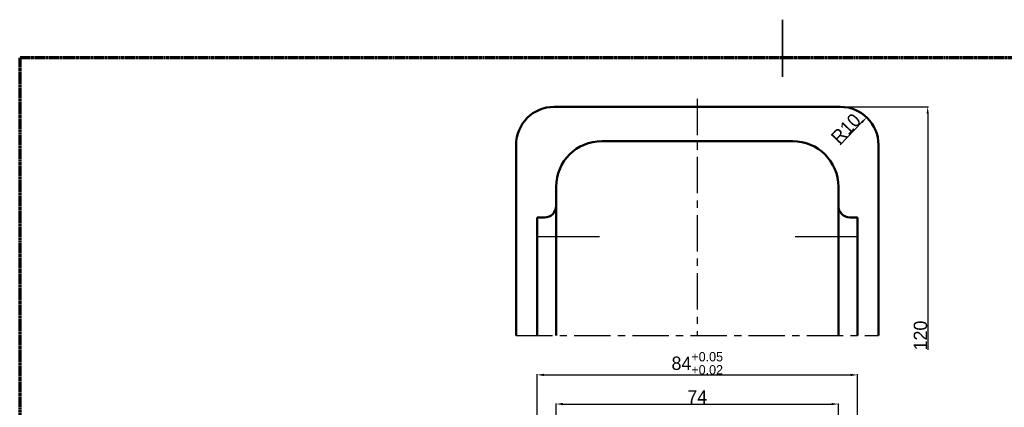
# Model space of a CAD drawing. Header units: millimetres. Extents: x 0 to 420, y 0 to 297.
# Tile 4 of 5: x 10 to 268, y 195 to 297. Entities that reach past the tile are written whole.
import ezdxf

# ---------------------------------------------------------------- set-up
doc = ezdxf.new("R2010")
doc.units = ezdxf.units.MM
doc.linetypes.add('CENTER', pattern=[50.8, 31.75, -6.35, 6.35, -6.35])
doc.linetypes.add('CHAIN', pattern=[0.3543, 0.2362, -0.0295, 0.0591, -0.0295])
for name, color, linetype, lineweight in [('경계(ISO)', 7, 'Continuous', 35), ('외형선(ISO)', 7, 'Continuous', 50), ('윤곽선(ISO)', 94, 'CHAIN', 70), ('중심선', 1, 'CENTER', 25), ('치수선', 1, 'Continuous', 25)]:
    doc.layers.add(name, color=color, linetype=linetype, lineweight=lineweight)
doc.styles.get("Standard").update_dxf_attribs({"font": 'txt', "height": 3.5})
doc.dimstyles.get("Standard").update_dxf_attribs({"dimtxt": 0.18, "dimasz": 0.18, "dimexe": 0.18, "dimexo": 0.0625, "dimgap": 0.09, "dimtad": 0, "dimtih": 1, "dimtoh": 1, "dimdec": 4, "dimzin": 0, "dimdsep": 46, "dimtxsty": 'Standard', "dimcen": 0.09, "dimadec": 0, "dimazin": 0, "dimtfac": 1, "dimtdec": 4, "dimtofl": 0, "dimtmove": 0, "dimatfit": 3, "dimfxl": 1, "dimtolj": 1, "dimtzin": 0, "dimarcsym": 0})

# ---------------------------------------------------------------- blocks, each defined once
blk = doc.blocks.new('*D33')
at = {"layer": 'Defpoints', "color": 0, "transparency": 16777216}
for p in [(224.62, 196.17), (150.62, 162.57), (224.62, 162.57)]:
    blk.add_point(p, dxfattribs=at)
at = {"layer": '치수선', "color": 0, "lineweight": -2, "transparency": 16777216}
for p, q in [((150.62, 162.63), (150.62, 196.35)), ((152.42, 196.17), (222.82, 196.17)), ((224.62, 162.63), (224.62, 196.35))]:
    blk.add_line(p, q, dxfattribs=at)
at = {"layer": '치수선', "color": 0, "transparency": 16777216}
for points in [[(152.42, 196.47), (152.42, 195.87), (150.62, 196.17)], [(222.82, 196.47), (222.82, 195.87), (224.62, 196.17)]]:
    blk.add_solid(points, dxfattribs=at)
at = {"layer": '치수선', "color": 0, "transparency": 16777216, "insert": (187.62, 198.06), "char_height": 3.5, "attachment_point": 5}
blk.add_mtext('\\A1;74', dxfattribs=at)
blk = doc.blocks.new('*D35')
at = {"layer": 'Defpoints', "color": 0, "transparency": 16777216}
for p in [(229.62, 203.82), (145.62, 154.57), (229.62, 154.57)]:
    blk.add_point(p, dxfattribs=at)
at = {"layer": '치수선', "color": 0, "lineweight": -2, "transparency": 16777216}
for p, q in [((145.62, 154.63), (145.62, 204)), ((229.62, 154.63), (229.62, 204)), ((147.42, 203.82), (227.82, 203.82))]:
    blk.add_line(p, q, dxfattribs=at)
at = {"layer": '치수선', "color": 0, "transparency": 16777216}
for points in [[(147.42, 204.12), (147.42, 203.52), (145.62, 203.82)], [(227.82, 204.12), (227.82, 203.52), (229.62, 203.82)]]:
    blk.add_solid(points, dxfattribs=at)
at = {"layer": '치수선', "color": 0, "transparency": 16777216, "insert": (187.62, 206.87), "char_height": 3.5, "attachment_point": 5}
blk.add_mtext('\\A1;84{\\H2.450000;\\S+0.05^ +0.02;}', dxfattribs=at)
blk = doc.blocks.new('*D40')
at = {"layer": 'Defpoints', "color": 0, "transparency": 16777216}
for p in [(232.02, 271.38), (225.12, 264.14)]:
    blk.add_point(p, dxfattribs=at)
at = {"layer": '치수선', "color": 0, "lineweight": -2, "transparency": 16777216}
blk.add_line((225.12, 264.14), (230.78, 270.08), dxfattribs=at)
at = {"layer": '치수선', "color": 0, "transparency": 16777216}
blk.add_solid([(230.56, 270.28), (230.99, 269.87), (232.02, 271.38)], dxfattribs=at)
at = {"layer": '치수선', "color": 0, "transparency": 16777216, "insert": (226.58, 268.41), "char_height": 3.5, "attachment_point": 5, "rotation": 46.3789}
blk.add_mtext('\\A1;R10', dxfattribs=at)
blk = doc.blocks.new('*D41')
at = {"layer": 'Defpoints', "color": 0, "transparency": 16777216}
for p in [(187.62, 274.14), (248.02, 274.14), (187.62, 154.14)]:
    blk.add_point(p, dxfattribs=at)
at = {"layer": '치수선', "color": 0, "lineweight": -2, "transparency": 16777216}
for p, q in [((187.68, 274.14), (248.2, 274.14)), ((248.02, 272.34), (248.02, 210.42))]:
    blk.add_line(p, q, dxfattribs=at)
at = {"layer": '치수선', "color": 0, "transparency": 16777216}
blk.add_solid([(247.72, 272.34), (248.32, 272.34), (248.02, 274.14)], dxfattribs=at)
at = {"layer": '치수선', "color": 0, "transparency": 16777216, "insert": (246.13, 214.14), "char_height": 3.5, "attachment_point": 5, "rotation": 90}
blk.add_mtext('\\A1;120', dxfattribs=at)

msp = doc.modelspace()

# ---------------------------------------------------------------- linework, layer by layer
for p, q in [((145.62, 240.141), (161.994, 240.141)), ((213.246, 240.141), (229.62, 240.141))]:
    msp.add_line(p, q)
at = {"layer": '경계(ISO)'}
msp.add_line((210, 297), (210, 282), dxfattribs=at)
at = {"layer": '외형선(ISO)'}
for p, q in [((225.12, 274.141), (150.12, 274.141)), ((140.12, 264.141), (140.12, 214.141)), ((162.62, 265.141), (212.62, 265.141)), ((235.12, 214.141), (235.12, 264.141)), ((150.62, 214.141), (150.62, 253.141)), ((224.62, 253.141), (224.62, 214.141)), ((145.62, 245.141), (145.62, 214.141)), ((147.62, 245.141), (145.62, 245.141)), ((229.62, 245.141), (227.62, 245.141)), ((229.62, 245.141), (229.62, 214.141))]:
    msp.add_line(p, q, dxfattribs=at)
for centre, radius, start, end in [((150.12, 264.141), 10, 90, 180), ((225.12, 264.141), 10, 0, 90), ((162.62, 253.141), 12, 90, 180), ((212.62, 253.141), 12, 0, 90), ((147.62, 248.141), 3, 270, 0), ((227.62, 248.141), 3, 180, 270)]:
    msp.add_arc(centre, radius, start, end, dxfattribs=at)
at = {"layer": '윤곽선(ISO)'}
for p, q in [((410, 287), (10, 287)), ((10, 287), (10, 10))]:
    msp.add_line(p, q, dxfattribs=at)
at = {"layer": '중심선', "ltscale": 0.3}
for p, q in [((187.62, 276.228), (187.62, 214.141)), ((140.12, 214.141), (235.12, 214.141))]:
    msp.add_line(p, q, dxfattribs=at)

# ---------------------------------------------------------------- dimensions: what is measured, and where the dimension line sits
at = {"layer": '치수선'}
dim = msp.add_linear_dim(base=(248.02, 274.141), p1=(187.62, 154.141), p2=(187.62, 274.141), angle=90, dimstyle='Standard', override={"dimtxt": 3.5, "dimasz": 1.8, "dimtad": 1, "dimtih": 0, "dimtoh": 0, "dimdec": 2, "dimzin": 8, "dimse1": 1, "dimsd1": 1, "dimtdec": 2, "dimtofl": 1, "dimatfit": 1}, dxfattribs=at)
dim.commit()
dim.dimension.update_dxf_attribs({"geometry": '*D41', "text_midpoint": (246.131, 214.141)})
dim = msp.add_radius_dim(center=(225.12, 264.141), mpoint=(232.018, 271.38), dimstyle='Standard', override={"dimtxt": 3.5, "dimasz": 1.8, "dimtad": 1, "dimtih": 0, "dimtoh": 0, "dimdec": 2, "dimzin": 8, "dimtdec": 2, "dimtofl": 1, "dimatfit": 1}, dxfattribs=at)
dim.commit()
dim.dimension.update_dxf_attribs({"geometry": '*D40', "text_midpoint": (226.579, 268.414)})
dim = msp.add_linear_dim(base=(229.62, 203.82), p1=(145.62, 154.571), p2=(229.62, 154.571), dimstyle='Standard', override={"dimtxt": 3.5, "dimasz": 1.8, "dimgap": 0.09, "dimtad": 1, "dimtih": 0, "dimtoh": 0, "dimdec": 2, "dimzin": 8, "dimtol": 1, "dimlim": 0, "dimtp": 0.05, "dimtm": -0.02, "dimtfac": 0.7, "dimtdec": 2, "dimtofl": 1, "dimatfit": 1}, dxfattribs=at)
dim.commit()
dim.dimension.update_dxf_attribs({"geometry": '*D35', "text_midpoint": (187.62, 206.872)})
dim = msp.add_linear_dim(base=(224.62, 196.175), p1=(150.62, 162.571), p2=(224.62, 162.571), dimstyle='Standard', override={"dimtxt": 3.5, "dimasz": 1.8, "dimtad": 1, "dimtih": 0, "dimtoh": 0, "dimdec": 2, "dimzin": 8, "dimtdec": 2, "dimtofl": 1, "dimatfit": 1}, dxfattribs=at)
dim.commit()
dim.dimension.update_dxf_attribs({"geometry": '*D33', "text_midpoint": (187.62, 196.175), "dimtype": 160})

doc.saveas('drawing.dxf')
